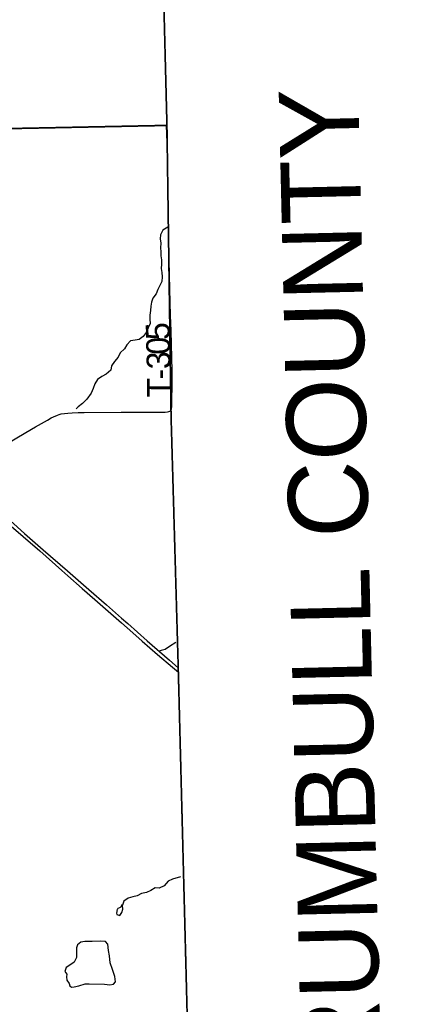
# Model space of a CAD drawing. Header units: feet. Extents: x 2113747 to 2516209, y 960708 to 1356798.
# Tile 251 of 253: x 2377840 to 2382760, y 1211992 to 1224357. Entities that reach past the tile are written whole.
import ezdxf

# ---------------------------------------------------------------- set-up
doc = ezdxf.new("R2010")
doc.units = ezdxf.units.FT
doc.header["$LTSCALE"] = 50
doc.header["$MEASUREMENT"] = 0
doc.linetypes.add('OhDOT_USTN3', pattern=[0.22, 0.165, -0.055])
for name, color, linetype in [('0_Xref', 7, 'Continuous'), ('GM_X_Adjacent_County', 251, 'OhDOT_USTN3'), ('GM_X_Adjacent_County_Text', 251, 'Continuous'), ('GM_X_County', 251, 'OhDOT_USTN3'), ('GM_X_Minor_Lake', 5, 'Continuous'), ('GM_X_Minor_River', 5, 'Continuous'), ('GM_X_Township', 251, 'OhDOT_USTN3'), ('GM_X_Township_Road', 4, 'Continuous'), ('GM_X_Township_Road_Text', 4, 'Continuous'), ('GM_X_US_Route', 1, 'Continuous')]:
    doc.layers.add(name, color=color, linetype=linetype)
doc.styles.add('Styledgn030', font='dgn030.shx')

# ---------------------------------------------------------------- blocks, each defined once
blk = doc.blocks.new('POR')
at = {"layer": 'GM_X_Adjacent_County', "flags": 128}
for points in [[(2351052, 1329594), (2350879, 1334708), (2350792, 1338454), (2350668, 1343782), (2350610, 1346277), (2350532, 1349652), (2350399, 1355339), (2350380, 1356156), (2355988, 1356270), (2362156, 1356413), (2364414, 1356333), (2367820, 1356544), (2373683, 1356692), (2373929, 1356688), (2374041, 1356698), (2374297, 1356706), (2374557, 1356715), (2374611, 1356721), (2377535, 1356798), (2377674, 1350903), (2377693, 1350175), (2377735, 1349029), (2377727, 1347899), (2377725, 1347726), (2377787, 1343505), (2377836, 1339123), (2378017, 1330260), (2378023, 1327034), (2378033, 1326391), (2378043, 1325696), (2378197, 1317523), (2378303, 1312083), (2378402, 1304573), (2378434, 1301944), (2378438, 1301599), (2378501, 1296323), (2378561, 1291324), (2378588, 1289004), (2378621, 1286248), (2378649, 1283902), (2378676, 1281682), (2378707, 1279034), (2378754, 1276290), (2378873, 1270911), (2378866, 1269735), (2378972, 1263471), (2379228, 1251500), (2379253, 1249553), (2379296, 1246319), (2379404, 1237933), (2379428, 1236058), (2379498, 1231510), (2379605, 1226364), (2379690, 1223029), (2374472, 1222924), (2372194, 1222881), (2369645, 1222836), (2365829, 1222755), (2364180, 1222723), (2358764, 1222568), (2356858, 1222526), (2353397, 1222451), (2350843, 1222395), (2349300, 1222361), (2344324, 1222288), (2343737, 1222286), (2341239, 1222245), (2338510, 1222201), (2335682, 1222157), (2333341, 1222133), (2327982, 1222076), (2326584, 1222061), (2319071, 1221920), (2315600, 1221874), (2313088, 1221841), (2308426, 1221766), (2303374, 1221676), (2299175, 1221609), (2298613, 1221605), (2295595, 1221591), (2294724, 1221588), (2291838, 1221592), (2289133, 1221589), (2288155, 1221588), (2287634, 1221587), (2287284, 1221586), (2279436, 1221567), (2276584, 1221584), (2274226, 1221624), (2272941, 1221646), (2272892, 1224958), (2272866, 1226650), (2272826, 1229297), (2272742, 1235619), (2272726, 1236335), (2272653, 1239712), (2272622, 1242715), (2272608, 1245574), (2272603, 1246466), (2272594, 1248305), (2272592, 1248752), (2272590, 1249141), (2272589, 1249331), (2273862, 1249362), (2276805, 1249432), (2277390, 1249446), (2277328, 1250381), (2277211, 1252110), (2277171, 1252707), (2276903, 1256950), (2274507, 1256901), (2272767, 1256889), (2272604, 1256898), (2272557, 1259612), (2272556, 1260536), (2272556, 1262103), (2272569, 1262896), (2272555, 1264930), (2272507, 1273183), (2272471, 1276565), (2272465, 1277200), (2272455, 1278617), (2272446, 1280038), (2272428, 1282835), (2272420, 1284105), (2272413, 1285151), (2272362, 1289611), (2272348, 1290511), (2272340, 1292585), (2272240, 1297398), (2272203, 1299771), (2272161, 1302392), (2279883, 1302541), (2283687, 1302615), (2294075, 1302763), (2295568, 1302772), (2298199, 1302788), (2298196, 1305189), (2298196, 1305529), (2298188, 1311966), (2298187, 1312321), (2298208, 1319400), (2298174, 1322862), (2298177, 1328362), (2298177, 1328633), (2299094, 1328650), (2302358, 1328712), (2307027, 1328846), (2308136, 1328857), (2310412, 1328865), (2312316, 1328941), (2312728, 1328943), (2313244, 1328952), (2315940, 1328993), (2319296, 1329027), (2324555, 1329127), (2326471, 1329162), (2329806, 1329195), (2329825, 1329214), (2329835, 1329221), (2329851, 1329224), (2329869, 1329225), (2330942, 1329244), (2332564, 1329274), (2338225, 1329379), (2338797, 1329389), (2339341, 1329399), (2340797, 1329426), (2342861, 1329465), (2347906, 1329546), (2351052, 1329594)], [(2484046, 1279851), (2487984, 1279948), (2488245, 1279956), (2489951, 1280020), (2497406, 1280301), (2508226, 1280716), (2508400, 1280722), (2511362, 1280834), (2511402, 1278992), (2511651, 1267387), (2511802, 1260388), (2511853, 1258032), (2511912, 1255330), (2511951, 1253456), (2512010, 1250592), (2512101, 1246172), (2512230, 1239911), (2512292, 1236891), (2512353, 1234371), (2512465, 1230387), (2512571, 1226651), (2512594, 1225202), (2512630, 1223723), (2512651, 1222857), (2512655, 1222660), (2512653, 1222387), (2512690, 1221236), (2512712, 1220325), (2512903, 1212315), (2513077, 1204484), (2513180, 1199820), (2513219, 1198046), (2513416, 1189169), (2513462, 1187239), (2513501, 1185556), (2513514, 1184984), (2513530, 1184327), (2513546, 1183622), (2513555, 1183225), (2513567, 1182726), (2513578, 1182260), (2513588, 1181821), (2513593, 1181627), (2513617, 1180939), (2513628, 1180521), (2513670, 1179740), (2513676, 1179494), (2513699, 1179041), (2513739, 1174780), (2513796, 1172613), (2513885, 1169327), (2513930, 1167379), (2513942, 1166454), (2513947, 1166127), (2513953, 1165987), (2514002, 1164246), (2514041, 1162151), (2514063, 1161131), (2514138, 1157427), (2514238, 1151848), (2514283, 1149331), (2514318, 1147339), (2510324, 1147267), (2506689, 1147200), (2506258, 1147195), (2500522, 1147082), (2496768, 1147012), (2496130, 1147000), (2495470, 1146984), (2492871, 1146938), (2489784, 1146884), (2488775, 1146866), (2487813, 1146848), (2487526, 1146842), (2486294, 1146820), (2485346, 1146802), (2481592, 1146776), (2481240, 1146773), (2480562, 1146753), (2479591, 1146751), (2479217, 1146735), (2477862, 1146726), (2477431, 1146718), (2477075, 1146717), (2476719, 1146718), (2475598, 1146706), (2475461, 1146714), (2474029, 1146683), (2472669, 1146652), (2471852, 1146646), (2471569, 1146639), (2471535, 1146638), (2471501, 1146638), (2471224, 1146630), (2470854, 1146632), (2470658, 1146630), (2470516, 1146626), (2469250, 1146608), (2468903, 1146602), (2468501, 1146594), (2461815, 1146508), (2461446, 1146481), (2459610, 1146457), (2456023, 1146410), (2454902, 1146395), (2454737, 1146393), (2454401, 1146388), (2454115, 1146384), (2453860, 1146380), (2452179, 1146359), (2450952, 1146363), (2450451, 1146366), (2450051, 1146346), (2449776, 1146343), (2449101, 1146335), (2445581, 1146287), (2444666, 1146263), (2444274, 1146267), (2443037, 1146236), (2442911, 1146233), (2439879, 1146170), (2434890, 1146115), (2433884, 1146098), (2431940, 1146079), (2431501, 1146076), (2430211, 1146047), (2421201, 1145935), (2418971, 1145882), (2418652, 1145879), (2418494, 1145897), (2413179, 1145801), (2412897, 1145794), (2407758, 1145683), (2403523, 1145588), (2398484, 1145471), (2393911, 1145372), (2391157, 1145315), (2390674, 1145305), (2390179, 1145300), (2388382, 1145259), (2383055, 1145188), (2382496, 1145180), (2381158, 1145150), (2381034, 1152023), (2381026, 1152330), (2380892, 1156694), (2380878, 1157552), (2380824, 1161039), (2380824, 1161382), (2380771, 1165044), (2380746, 1166807), (2380682, 1170163), (2380463, 1181823), (2380419, 1184193), (2380412, 1186569), (2380359, 1187412), (2380181, 1194352), (2380179, 1195356), (2380022, 1202249), (2380003, 1203413), (2380014, 1209139), (2379833, 1216178), (2379742, 1219374), (2379735, 1219826), (2379690, 1223029), (2379605, 1226364), (2379498, 1231510), (2379428, 1236058), (2379404, 1237933), (2379296, 1246319), (2379253, 1249553), (2379228, 1251500), (2378972, 1263471), (2378866, 1269735), (2378873, 1270911), (2378754, 1276290), (2378707, 1279034), (2386863, 1279126), (2391602, 1279179), (2395356, 1279222), (2405728, 1279339), (2405824, 1279340), (2411190, 1279400), (2413131, 1279426), (2415745, 1279455), (2423663, 1279533), (2431554, 1279611), (2434345, 1279639), (2436880, 1279651), (2440308, 1279667), (2444698, 1279689), (2448154, 1279679), (2451685, 1279695), (2455533, 1279713), (2458209, 1279725), (2458287, 1279726), (2465937, 1279754), (2471340, 1279774), (2476122, 1279790), (2478782, 1279799), (2482992, 1279825), (2484046, 1279851)]]:
    blk.add_lwpolyline(points, dxfattribs=at)
at = {"layer": 'GM_X_County', "flags": 128}
blk.add_lwpolyline([(2353397, 1222451), (2356858, 1222526), (2358764, 1222568), (2364180, 1222723), (2365829, 1222755), (2369645, 1222836), (2372194, 1222881), (2374472, 1222924), (2379690, 1223029), (2379735, 1219826), (2379742, 1219374), (2379833, 1216178), (2380014, 1209139), (2380003, 1203413), (2380022, 1202249), (2380179, 1195356), (2380181, 1194352), (2380359, 1187412), (2380412, 1186569), (2380419, 1184193), (2380463, 1181823), (2380682, 1170163), (2380746, 1166807), (2380771, 1165044), (2380824, 1161382), (2380824, 1161039), (2380878, 1157552), (2380892, 1156694), (2381026, 1152330), (2381034, 1152023), (2381158, 1145150), (2381235, 1140057), (2381269, 1137568), (2381334, 1132856), (2381336, 1132676), (2381343, 1132210), (2381380, 1130882), (2381388, 1130504), (2381409, 1129491), (2381422, 1128859), (2381524, 1123853), (2381544, 1122872), (2381624, 1118858), (2381679, 1116097), (2382044, 1104151), (2382074, 1096083), (2382125, 1091787), (2380307, 1091766), (2379221, 1091753), (2378988, 1091751), (2374063, 1091696), (2368829, 1091637), (2365146, 1091594), (2364291, 1091584), (2363494, 1091575), (2360811, 1091544), (2360599, 1091542), (2358848, 1091522), (2355371, 1091477), (2352195, 1091435), (2348514, 1091386), (2345661, 1091348), (2342697, 1091308), (2341799, 1091296), (2335157, 1091206), (2333216, 1091180), (2331837, 1091161), (2328725, 1091118), (2328615, 1091117), (2326938, 1091094), (2326732, 1091091), (2324108, 1091056), (2318107, 1090974), (2313863, 1090917), (2307056, 1090903), (2301402, 1090840), (2299895, 1090831), (2299145, 1090827), (2298147, 1090820), (2294565, 1090800), (2294190, 1090795), (2291695, 1090779), (2287536, 1090733), (2283974, 1090692), (2281184, 1090660), (2280571, 1090646), (2279737, 1090638), (2276111, 1090564), (2275965, 1090561), (2275354, 1090544), (2275300, 1090545), (2274067, 1090515), (2274049, 1092053), (2274045, 1093010), (2274019, 1094549), (2274003, 1096382), (2273944, 1101977), (2273923, 1103969), (2273928, 1105260), (2273895, 1107881), (2273890, 1108659), (2273892, 1109492), (2273890, 1109708), (2273889, 1109866), (2273885, 1110318), (2273884, 1110420), (2273881, 1110748), (2273878, 1111173), (2273872, 1111794), (2273868, 1112294), (2273861, 1113069), (2273860, 1113281), (2273857, 1113575), (2273857, 1113636), (2273852, 1114201), (2273851, 1114281), (2273848, 1114656), (2273845, 1115019), (2273878, 1116829), (2273877, 1118817), (2273859, 1119170), (2273866, 1121327), (2273809, 1124393), (2273800, 1125028), (2273794, 1125938), (2273794, 1126045), (2273791, 1126395), (2273784, 1127599), (2273782, 1127896), (2273782, 1128013), (2273776, 1128908), (2273762, 1131307), (2273735, 1134958), (2273727, 1137672), (2273708, 1143906), (2273707, 1144117), (2273652, 1147706), (2273648, 1148193), (2273645, 1148717), (2273636, 1149823), (2273632, 1150488), (2273596, 1155295), (2273585, 1158808), (2273560, 1160546), (2273539, 1163372), (2273486, 1167056), (2273465, 1168621), (2273462, 1168895), (2273426, 1173044), (2273428, 1173104), (2273415, 1174720), (2273392, 1176176), (2273394, 1176620), (2273384, 1177023), (2273358, 1177776), (2273351, 1179125), (2273359, 1179654), (2273321, 1182083), (2273216, 1187364), (2273164, 1190519), (2273176, 1191453), (2273228, 1192712), (2273152, 1195400), (2273193, 1198453), (2273071, 1206556), (2272991, 1215563), (2272975, 1216501), (2272977, 1217406), (2272968, 1218487), (2272962, 1219225), (2272959, 1219527), (2272955, 1219996), (2272952, 1220381), (2272949, 1220734), (2272946, 1221095), (2272941, 1221646), (2274226, 1221624), (2276584, 1221584), (2279436, 1221567), (2287284, 1221586), (2287634, 1221587), (2288155, 1221588), (2289133, 1221589), (2291838, 1221592), (2294724, 1221588), (2295595, 1221591), (2298613, 1221605), (2299175, 1221609), (2303374, 1221676), (2308426, 1221766), (2313088, 1221841), (2315600, 1221874), (2319071, 1221920), (2326584, 1222061), (2327982, 1222076), (2333341, 1222133), (2335682, 1222157), (2338510, 1222201), (2341239, 1222245), (2343737, 1222286), (2344324, 1222288), (2349300, 1222361), (2350843, 1222395), (2353397, 1222451)], dxfattribs=at)
at = {"layer": 'GM_X_Minor_Lake'}
for p, q in [((2379110, 1213213), (2379092, 1213203)), ((2378711, 1212249), (2378905, 1212245))]:
    blk.add_line(p, q, dxfattribs=at)
at = {"layer": 'GM_X_Minor_Lake', "flags": 128}
for points in [[(2379092, 1213203), (2379072, 1213197), (2379068, 1213189), (2379066, 1213181), (2379056, 1213137), (2379059, 1213121), (2379097, 1213109), (2379122, 1213147), (2379134, 1213189), (2379130, 1213236), (2379124, 1213240), (2379110, 1213213)], [(2378905, 1212245), (2378972, 1212235), (2379018, 1212244), (2379045, 1212274), (2379037, 1212342), (2379008, 1212430), (2378977, 1212514), (2378967, 1212600), (2378956, 1212668), (2378949, 1212749), (2378917, 1212783), (2378859, 1212784), (2378749, 1212783), (2378659, 1212780), (2378609, 1212772), (2378567, 1212740), (2378553, 1212701), (2378554, 1212641), (2378552, 1212581), (2378525, 1212521), (2378481, 1212492), (2378425, 1212456), (2378406, 1212403), (2378432, 1212369), (2378430, 1212337), (2378432, 1212295), (2378463, 1212255), (2378469, 1212225), (2378491, 1212209), (2378525, 1212212), (2378581, 1212226), (2378663, 1212251), (2378711, 1212249)]]:
    blk.add_lwpolyline(points, dxfattribs=at)
at = {"layer": 'GM_X_Minor_River', "flags": 128}
for points in [[(2379703, 1221753), (2379639, 1221712), (2379609, 1221655), (2379604, 1221605), (2379612, 1221549), (2379611, 1221493), (2379613, 1221443), (2379613, 1221392), (2379620, 1221340), (2379622, 1221286), (2379617, 1221234), (2379627, 1221182), (2379632, 1221126), (2379624, 1221071), (2379602, 1221017), (2379575, 1220967), (2379553, 1220914), (2379511, 1220860), (2379496, 1220809), (2379488, 1220759), (2379485, 1220705), (2379475, 1220647), (2379473, 1220595), (2379480, 1220542), (2379454, 1220486), (2379431, 1220430), (2379393, 1220379), (2379341, 1220341), (2379289, 1220334), (2379231, 1220324), (2379184, 1220273), (2379156, 1220223), (2379102, 1220174), (2379079, 1220120), (2379029, 1220063), (2378995, 1220011), (2378984, 1219954), (2378926, 1219904), (2378872, 1219875), (2378819, 1219839), (2378783, 1219784), (2378761, 1219724), (2378736, 1219665), (2378682, 1219593), (2378631, 1219538), (2378575, 1219494), (2378551, 1219469)], [(2379803, 1216537), (2379720, 1216485), (2379669, 1216448), (2379617, 1216434), (2379593, 1216425)], [(2379860, 1213592), (2379758, 1213562), (2379706, 1213537), (2379655, 1213479), (2379593, 1213452), (2379543, 1213456), (2379487, 1213421), (2379433, 1213397), (2379369, 1213384), (2379317, 1213355), (2379263, 1213343), (2379203, 1213326), (2379149, 1213288), (2379130, 1213236)]]:
    blk.add_lwpolyline(points, dxfattribs=at)
at = {"layer": 'GM_X_Township', "flags": 128}
blk.add_lwpolyline([(2353397, 1222451), (2356858, 1222526), (2358764, 1222568), (2364180, 1222723), (2365829, 1222755), (2369645, 1222836), (2372194, 1222881), (2374472, 1222924), (2379690, 1223029), (2379735, 1219826), (2379742, 1219374), (2379833, 1216178), (2380014, 1209139), (2380003, 1203413), (2380022, 1202249), (2380179, 1195356), (2376656, 1195310), (2375116, 1195276), (2374836, 1195272), (2372692, 1195272), (2366875, 1195235), (2365880, 1195226), (2359057, 1195164), (2357966, 1195170), (2357548, 1195159), (2354856, 1195134), (2353908, 1195164), (2353892, 1195968), (2353885, 1196280), (2353880, 1196527), (2353876, 1196719), (2353851, 1197693), (2353833, 1198882), (2353829, 1198960), (2353831, 1199153), (2353819, 1199782), (2353821, 1200258), (2353808, 1201121), (2353792, 1201872), (2353781, 1202403), (2353645, 1208790), (2353657, 1209132), (2353654, 1209648), (2353508, 1216821), (2353397, 1222451)], dxfattribs=at)
at = {"layer": 'GM_X_Township_Road', "flags": 128}
for points in [[(2374475, 1222927), (2374766, 1222933), (2375071, 1222937), (2375389, 1222942), (2375782, 1222952), (2376106, 1222957), (2376686, 1222966), (2376834, 1222969), (2377181, 1222976), (2377476, 1222984), (2377691, 1222989), (2377940, 1222996), (2378179, 1222999), (2378288, 1223001), (2378455, 1223003), (2378858, 1223012), (2379143, 1223019), (2379415, 1223025), (2379686, 1223029)], [(2379756, 1219933), (2379756, 1219945), (2379741, 1220451), (2379735, 1220642), (2379728, 1220972), (2379710, 1221698), (2379703, 1222231), (2379699, 1222545), (2379692, 1222814), (2379686, 1223029)], [(2379741, 1219448), (2379749, 1219471), (2379752, 1219494), (2379753, 1219563), (2379756, 1219781), (2379756, 1219933)], [(2377670, 1219027), (2377918, 1219174), (2378040, 1219245), (2378188, 1219329), (2378236, 1219356), (2378265, 1219371), (2378313, 1219391), (2378334, 1219399), (2378363, 1219406), (2378402, 1219412), (2378446, 1219417), (2378500, 1219419), (2378574, 1219422), (2378652, 1219424), (2379114, 1219428), (2379521, 1219430), (2379668, 1219430), (2379698, 1219432), (2379714, 1219435), (2379728, 1219440), (2379741, 1219448)]]:
    blk.add_lwpolyline(points, dxfattribs=at)
at = {"layer": 'GM_X_US_Route', "flags": 128}
for points in [[(2377633, 1218146), (2377901, 1217905), (2378133, 1217701), (2378439, 1217434), (2378708, 1217202), (2378929, 1217008), (2379120, 1216842), (2379199, 1216773), (2379441, 1216557), (2379720, 1216312), (2379831, 1216216)], [(2377339, 1218339), (2377353, 1218326), (2377464, 1218226), (2377538, 1218164), (2377676, 1218048), (2378091, 1217685), (2378370, 1217441), (2378445, 1217374)], [(2378445, 1217374), (2378625, 1217214), (2378785, 1217074), (2379121, 1216781), (2379262, 1216657), (2379380, 1216553), (2379573, 1216385), (2379759, 1216224), (2379834, 1216162)]]:
    blk.add_lwpolyline(points, dxfattribs=at)
at = {"layer": 'GM_X_Adjacent_County_Text', "insert": (2382414, 1210285), "char_height": 1000, "attachment_point": 7, "rotation": 91.3293, "line_spacing_factor": 0.8, "style": 'Styledgn030'}
blk.add_mtext('{\\Fdgn000|c0;\\C256;TRUMBULL COUNTY}', dxfattribs=at)
at = {"layer": 'GM_X_Township_Road_Text', "char_height": 300, "attachment_point": 7, "line_spacing_factor": 0.8, "style": 'Styledgn030'}
for s, insert, rotation in [('{\\Fdgn000|c0;\\C256;5}', (2379732, 1220337), 91.2918), ('{\\Fdgn000|c0;\\C256;0}', (2379736, 1220154), 91.2913), ('{\\Fdgn000|c0;\\C256;3}', (2379741, 1219971), 91.283), ('{\\Fdgn000|c0;\\C256;-}', (2379741, 1219840), 90.1747), ('{\\Fdgn000|c0;\\C256;T}', (2379738, 1219610), 89.2814)]:
    blk.add_mtext(s, dxfattribs=dict(at, insert=insert, rotation=rotation))

msp = doc.modelspace()

# ---------------------------------------------------------------- block references
at = {"layer": '0_Xref'}
msp.add_blockref('POR', (0, 0), dxfattribs=at)

doc.saveas('drawing.dxf')
